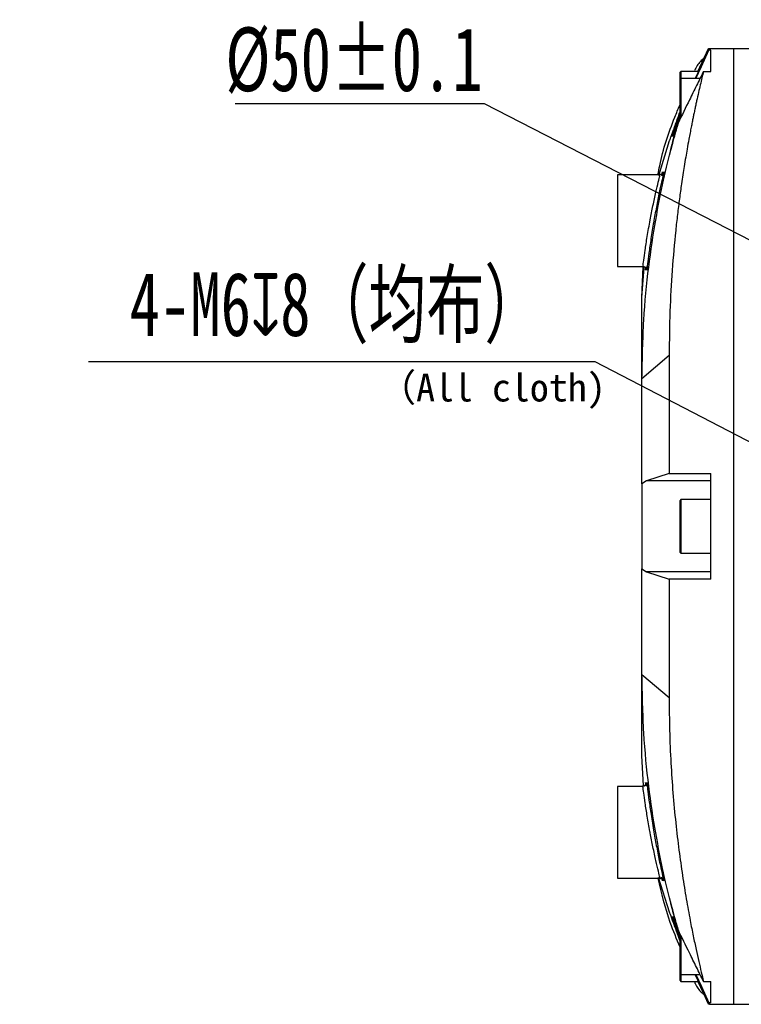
# Model space of a CAD drawing. Header units: millimetres. Extents: x 1654 to 2248, y 5204 to 5624.
# Tile 70 of 81: x 1996 to 2052, y 5303 to 5380. Entities that reach past the tile are written whole.
import ezdxf

# ---------------------------------------------------------------- set-up
doc = ezdxf.new("R2010")
doc.units = ezdxf.units.MM
doc.header["$PDSIZE"] = -1
for name, color, linetype in [('A运动空间02尺寸标注', 3, 'Continuous'), ('运动空间02尺寸标注', 3, 'Continuous'), ('运动空间05模型', 7, 'Continuous')]:
    doc.layers.add(name, color=color, linetype=linetype)
doc.styles.add('SLDTEXTSTYLE0', font='TXT', dxfattribs={"width": 0.7})
doc.dimstyles.new('SLDDIMSTYLE1', dxfattribs={"dimtxt": 5, "dimasz": 4.08, "dimexe": 1, "dimexo": 0.0625, "dimgap": 0.875, "dimtad": 1, "dimlfac": 10, "dimrnd": 1e-09, "dimzin": 12, "dimdsep": 46, "dimtxsty": 'SLDTEXTSTYLE0', "dimsah": 1, "dimcen": 0.09, "dimadec": 0, "dimazin": 3, "dimtfac": 1, "dimtdec": 3, "dimtofl": 0, "dimtmove": 0, "dimatfit": 3, "dimfxl": 1, "dimfrac": 2, "dimtolj": 1, "dimtzin": 12, "dimarcsym": 0})

# ---------------------------------------------------------------- blocks, each defined once
blk = doc.blocks.new('*D146')
at = {"layer": 'Defpoints', "color": 0}
for p in [(2083.55, 5347.57), (2110.237, 5333.865)]:
    blk.add_point(p, dxfattribs=at)
at = {"layer": '运动空间02尺寸标注', "color": 0, "lineweight": -2}
for p, q in [((2012.752, 5373.891), (2032.294, 5373.891)), ((2032.294, 5373.891), (2079.921, 5349.434)), ((2110.237, 5333.865), (2083.55, 5347.57)), ((2113.867, 5332.002), (2117.496, 5330.138))]:
    blk.add_line(p, q, dxfattribs=at)
at = {"layer": '运动空间02尺寸标注', "color": 0}
for points in [[(2079.61, 5348.829), (2080.232, 5350.039), (2083.55, 5347.57)], [(2114.177, 5332.606), (2113.556, 5331.397), (2110.237, 5333.865)]]:
    blk.add_solid(points, dxfattribs=at)
at = {"layer": '运动空间02尺寸标注', "color": 0, "insert": (2022.086, 5377.266), "char_height": 5, "attachment_point": 5, "style": 'SLDTEXTSTYLE0'}
blk.add_mtext('\\A1;%%c50%%p0.1', dxfattribs=at)
blk = doc.blocks.new('*D148')
at = {"layer": 'Defpoints', "color": 0}
for p in [(2084.956, 5330.803), (2087.618, 5329.419)]:
    blk.add_point(p, dxfattribs=at)
at = {"layer": '运动空间02尺寸标注', "color": 0, "lineweight": -2}
for p, q in [((2001.23, 5353.664), (2040.989, 5353.664)), ((2040.989, 5353.664), (2081.336, 5332.685)), ((2087.618, 5329.419), (2084.956, 5330.803)), ((2091.238, 5327.537), (2094.858, 5325.655))]:
    blk.add_line(p, q, dxfattribs=at)
at = {"layer": '运动空间02尺寸标注', "color": 0}
for points in [[(2081.023, 5332.082), (2081.65, 5333.289), (2084.956, 5330.803)], [(2091.552, 5328.14), (2090.924, 5326.933), (2087.618, 5329.419)]]:
    blk.add_solid(points, dxfattribs=at)
at = {"layer": '运动空间02尺寸标注', "color": 0, "insert": (2020.672, 5357.836), "char_height": 5, "attachment_point": 5, "style": 'SLDTEXTSTYLE0'}
blk.add_mtext('\\A1;4-M6{\\famgdt|b0|i0|c0|p0;x}{8（均布）}', dxfattribs=at)

msp = doc.modelspace()

# ---------------------------------------------------------------- linework, layer by layer
at = {"layer": '运动空间05模型', "color": 8, "linetype": 'Continuous', "lineweight": 25}
for p, q in [((2048.909541, 5375.877543), (2049.982697, 5378.217598)), ((2047.753768, 5376.417599), (2047.753768, 5375.877543)), ((2047.753768, 5375.877543), (2047.753768, 5372.808526)), ((2044.983941, 5360.859233), (2044.979734, 5360.840556)), ((2045.071264, 5360.857105), (2045.066968, 5360.838142)), ((2047.753768, 5342.817598), (2047.753768, 5338.617598)), ((2046.295295, 5312.979426), (2046.302962, 5312.937202)), ((2046.388372, 5312.976802), (2046.395779, 5312.935367)), ((2047.753768, 5308.620032), (2047.753768, 5305.557653)), ((2047.753768, 5305.557653), (2047.753768, 5305.017597))]:
    msp.add_line(p, q, dxfattribs=at)
at = {"layer": '运动空间05模型', "color": 7, "linetype": 'Continuous', "lineweight": 25}
for p, q in [((2049.085436, 5376.417599), (2049.915218, 5378.217598)), ((2049.115995, 5376.417599), (2049.942773, 5378.217598)), ((2049.982697, 5378.217598), (2049.952684, 5378.099639)), ((2050.093768, 5378.099639), (2049.952684, 5378.099639)), ((2049.982697, 5378.217598), (2051.893767, 5378.217598)), ((2050.093768, 5376.416962), (2050.093768, 5378.099639)), ((2051.893767, 5303.217596), (2051.893767, 5378.217598)), ((2051.893767, 5378.217598), (2059.093768, 5378.217598)), ((2047.693767, 5375.817544), (2047.693767, 5376.357598)), ((2049.125119, 5376.417599), (2047.753768, 5376.417599)), ((2049.521733, 5376.416962), (2050.093768, 5376.416962)), ((2047.693767, 5372.699539), (2047.693767, 5375.817544)), ((2049.255358, 5375.877543), (2047.753768, 5375.877543)), ((2047.529174, 5372.370052), (2047.447402, 5372.087445)), ((2046.005339, 5368.260651), (2046.864835, 5370.99466)), ((2046.106123, 5368.317598), (2042.773769, 5368.317598)), ((2042.773769, 5368.317598), (2042.773769, 5364.717598)), ((2046.276788, 5368.37434), (2046.245692, 5368.239479)), ((2042.773769, 5364.717598), (2042.773769, 5361.117597)), ((2042.773769, 5361.117597), (2044.768801, 5361.117597)), ((2044.69377, 5358.681936), (2044.796843, 5361.088441)), ((2044.69377, 5358.681936), (2044.87443, 5361.039563)), ((2044.69377, 5352.334164), (2046.824812, 5354.151439)), ((2046.824812, 5354.151439), (2046.824812, 5344.868697)), ((2044.69377, 5344.056812), (2044.69377, 5352.334164)), ((2045.056414, 5344.282563), (2044.69377, 5344.056812)), ((2046.824812, 5344.868697), (2045.056414, 5344.282563)), ((2050.093768, 5344.282563), (2045.056414, 5344.282563)), ((2046.824812, 5344.868697), (2050.093768, 5344.868697)), ((2050.093768, 5336.566499), (2050.093768, 5344.868697)), ((2044.69377, 5344.056812), (2044.69377, 5337.378384)), ((2047.693767, 5338.677598), (2047.693767, 5342.757598)), ((2050.093768, 5342.817598), (2047.753768, 5342.817598)), ((2047.753768, 5338.617598), (2050.093768, 5338.617598)), ((2044.69377, 5329.101033), (2044.69377, 5337.378384)), ((2044.69377, 5337.378384), (2045.056414, 5337.152633)), ((2045.056414, 5337.152633), (2046.824812, 5336.566499)), ((2050.093768, 5337.152633), (2045.056414, 5337.152633)), ((2046.824812, 5336.566499), (2046.824812, 5327.283758)), ((2050.093768, 5336.566499), (2046.824812, 5336.566499)), ((2044.69377, 5329.101033), (2046.824812, 5327.283758)), ((2044.800808, 5320.348212), (2044.69377, 5322.753262)), ((2044.768492, 5320.317597), (2042.773769, 5320.317597)), ((2042.773769, 5320.317597), (2042.773769, 5316.717599)), ((2042.773769, 5316.717599), (2042.773769, 5313.117598)), ((2042.773769, 5313.117598), (2046.103986, 5313.117598)), ((2046.864835, 5310.440537), (2046.000712, 5313.173281)), ((2047.529174, 5309.065147), (2047.447402, 5309.347751)), ((2047.693767, 5305.617652), (2047.693767, 5308.748253)), ((2047.693767, 5305.077598), (2047.693767, 5305.617652)), ((2047.753768, 5305.557653), (2049.255358, 5305.557653)), ((2047.753768, 5305.017597), (2049.125119, 5305.017597)), ((2049.085436, 5305.017597), (2049.915218, 5303.217596)), ((2049.115995, 5305.017597), (2049.942773, 5303.217596)), ((2049.521733, 5305.018234), (2050.093768, 5305.018234)), ((2050.093768, 5303.33556), (2050.093768, 5305.018234)), ((2049.952688, 5303.33556), (2049.982697, 5303.217596)), ((2050.093768, 5303.33556), (2049.952688, 5303.33556)), ((2049.982697, 5303.217596), (2051.893767, 5303.217596)), ((2051.893767, 5303.217596), (2059.093768, 5303.217596))]:
    msp.add_line(p, q, dxfattribs=at)
at = {"layer": '运动空间05模型', "color": 7, "linetype": 'Continuous', "lineweight": 25, "flags": 128}
for points in [[(2049.952058, 5378.217598), (2049.078941, 5376.317081), (2048.877006, 5375.877543)], [(2048.928799, 5375.877543), (2049.357877, 5376.808788), (2049.952769, 5378.099639)], [(2049.915584, 5378.217598), (2049.409608, 5377.119672), (2049.086048, 5376.417599)], [(2049.952058, 5303.217596), (2049.078941, 5305.118115), (2048.877006, 5305.557653)], [(2048.928746, 5305.557653), (2049.357846, 5304.626359), (2049.952755, 5303.335461)], [(2049.915584, 5303.217596), (2049.409608, 5304.315525), (2049.086048, 5305.017597)]]:
    msp.add_lwpolyline(points, dxfattribs=at)
at = {"layer": '运动空间05模型', "color": 8, "linetype": 'Continuous', "lineweight": 25, "flags": 128}
msp.add_lwpolyline([(2048.909541, 5305.557653), (2048.966636, 5305.433152), (2049.982697, 5303.217596)], dxfattribs=at)
at = {"layer": '运动空间05模型', "color": 7, "linetype": 'Continuous', "lineweight": 25}
for centre, start, end in [((2047.753769, 5376.357598), 90, 180), ((2047.753769, 5375.817544), 90, 180), ((2047.753769, 5342.757598), 90, 180), ((2047.753769, 5338.677598), 180, 270), ((2047.753769, 5305.617653), 180, 270), ((2047.753769, 5305.077598), 180, 270)]:
    msp.add_arc(centre, 0.06, start, end, dxfattribs=at)
for points, knots in [([(2049.551193, 5377.42794), (2049.460097, 5377.357777), (2049.141618, 5377.112479), (2048.949372, 5376.753657), (2048.812114, 5376.497471)], [0, 0, 0, 0, 0.286033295, 1, 1, 1, 1]), ([(2049.521733, 5376.416962), (2049.440542, 5376.083945), (2049.278434, 5375.419036), (2049.060874, 5374.463871), (2048.912715, 5373.783046), (2048.84088, 5373.446945), (2048.770735, 5373.112404), (2048.70124, 5372.775067), (2048.63081, 5372.426782), (2048.553054, 5372.033672), (2048.467279, 5371.589215), (2048.360219, 5371.019266), (2048.245135, 5370.381504), (2048.122253, 5369.669292), (2048.011892, 5368.999752), (2047.902159, 5368.302275), (2047.776441, 5367.461596), (2047.632632, 5366.429575), (2047.478742, 5365.20826), (2047.272443, 5363.375846), (2047.051287, 5360.880784), (2046.862808, 5357.608419), (2046.837561, 5355.311337), (2046.824812, 5354.151439)], [0, 0, 0, 0, 0.090792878, 0.181279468, 0.201534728, 0.222641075, 0.24409877, 0.262004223, 0.281814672, 0.303530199, 0.327150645, 0.353249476, 0.392242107, 0.422525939, 0.455602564, 0.485201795, 0.516297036, 0.565328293, 0.61501082, 0.663585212, 0.778042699, 0.887923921, 1, 1, 1, 1]), ([(2049.521733, 5376.416962), (2049.338411, 5376.045875), (2048.971768, 5375.303701), (2048.307048, 5373.954934), (2047.82695, 5372.976756), (2047.529174, 5372.37005)], [0, 0, 0, 0, 0.275235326, 0.550470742, 1, 1, 1, 1]), ([(2045.948387, 5368.317598), (2045.992632, 5368.55217), (2046.283349, 5370.093443), (2046.874793, 5371.92502), (2047.532711, 5373.461423), (2047.667316, 5373.775762)], [0, 0, 0, 0, 0.124946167, 0.820969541, 1, 1, 1, 1]), ([(2047.447402, 5372.087445), (2047.352473, 5371.750916), (2047.162514, 5371.077499), (2046.987108, 5370.412533), (2046.910233, 5370.119735), (2046.937991, 5370.234045), (2047.063109, 5370.721996), (2047.284096, 5371.537607), (2047.506164, 5372.327637), (2047.659069, 5372.826706), (2047.693767, 5372.939959)], [0, 0, 0, 0, 0.140348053, 0.280845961, 0.417844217, 0.551924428, 0.685380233, 0.820469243, 0.959259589, 1, 1, 1, 1]), ([(2047.055965, 5371.321451), (2047.071731, 5371.375681), (2047.103284, 5371.484208), (2047.299811, 5372.106951), (2047.508923, 5372.74293), (2047.662731, 5373.173905), (2047.693767, 5373.260872)], [0, 0, 0, 0, 0.304315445, 0.6090075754, 0.9211014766, 1, 1, 1, 1]), ([(2047.693767, 5373.248178), (2047.653001, 5373.132419), (2047.479232, 5372.638993), (2047.26281, 5371.968738), (2047.082617, 5371.400744), (2047.068651, 5371.359599), (2047.062344, 5371.34102)], [0, 0, 0, 0, 0.100409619, 0.428001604, 0.741715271, 1, 1, 1, 1]), ([(2047.693767, 5373.082024), (2047.600789, 5372.783911), (2047.401586, 5372.145208), (2047.228847, 5371.553887), (2047.147138, 5371.274881), (2047.163369, 5371.335195), (2047.165573, 5371.343385)], [0, 0, 0, 0, 0.2933211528, 0.6284347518, 0.9495428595, 1, 1, 1, 1]), ([(2047.194286, 5371.451337), (2047.234785, 5371.593412), (2047.316413, 5371.87977), (2047.501947, 5372.511273), (2047.652845, 5372.980043), (2047.693767, 5373.10717)], [0, 0, 0, 0, 0.417811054, 0.842115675, 1, 1, 1, 1]), ([(2047.21477, 5371.956104), (2047.323163, 5372.253907), (2047.469792, 5372.656758), (2047.647443, 5373.14486), (2047.693767, 5373.272139)], [0, 0, 0, 0, 0.739237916, 1, 1, 1, 1]), ([(2044.69377, 5352.334164), (2044.723548, 5353.877637), (2044.78293, 5356.955575), (2045.199594, 5361.12749), (2045.756084, 5364.834111), (2046.392474, 5367.98738), (2047.008777, 5370.516065), (2047.367904, 5371.80977), (2047.518601, 5372.333318), (2047.529174, 5372.37005)], [0, 0, 0, 0, 0.166401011, 0.331830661, 0.497288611, 0.661243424, 0.825423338, 0.987752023, 1, 1, 1, 1]), ([(2046.864835, 5370.99466), (2046.885054, 5371.050214), (2046.921165, 5371.149431), (2047.093749, 5371.623596), (2047.169699, 5371.832264)], [0, 0, 0, 0, 0.559923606, 1, 1, 1, 1]), ([(2046.988114, 5371.320664), (2047.004346, 5371.368563), (2047.029916, 5371.444018), (2047.132307, 5371.728406), (2047.169699, 5371.832264)], [0, 0, 0, 0, 0.634802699, 1, 1, 1, 1]), ([(2047.21477, 5371.956104), (2047.144457, 5371.759743), (2047.012658, 5371.391668), (2047.000201, 5371.355375), (2046.99439, 5371.338443)], [0, 0, 0, 0, 0.5334812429, 1, 1, 1, 1]), ([(2046.370164, 5368.376184), (2046.340503, 5368.245543), (2046.277427, 5367.967732), (2046.084663, 5367.088999), (2045.855565, 5365.96829), (2045.704446, 5365.127602), (2045.631453, 5364.721534)], [0, 0, 0, 0, 0.2296147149, 0.4882819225, 0.7528308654, 1, 1, 1, 1]), ([(2046.16029, 5368.35537), (2046.144897, 5368.346319), (2046.099188, 5368.319439), (2046.045286, 5368.318464), (2046.009537, 5368.317817)], [0, 0, 0, 0, 0.336763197, 1, 1, 1, 1]), ([(2046.253877, 5368.35605), (2046.23667, 5368.34613), (2046.190347, 5368.319424), (2046.136178, 5368.318959), (2046.102131, 5368.318667)], [0, 0, 0, 0, 0.371472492, 1, 1, 1, 1]), ([(2046.24031, 5368.260534), (2046.275367, 5368.399243), (2046.320345, 5368.577203), (2046.307872, 5368.519411), (2046.305121, 5368.506665)], [0, 0, 0, 0, 0.77944171, 1, 1, 1, 1]), ([(2046.33391, 5368.257405), (2046.368448, 5368.398362), (2046.412775, 5368.579269), (2046.400512, 5368.521071), (2046.397804, 5368.508218)], [0, 0, 0, 0, 0.779166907, 1, 1, 1, 1]), ([(2045.631453, 5364.721534), (2045.625181, 5364.685371), (2045.542307, 5364.207508), (2045.393649, 5363.287069), (2045.227814, 5362.113443), (2045.123273, 5361.290103), (2045.073793, 5360.867037), (2045.07135, 5360.857443), (2045.071264, 5360.857105)], [0, 0, 0, 0, 0.020154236, 0.266323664, 0.510350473, 0.751711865, 0.99125844, 1, 1, 1, 1]), ([(2044.675057, 5361.115324), (2044.705554, 5361.11362), (2044.768957, 5361.110079), (2044.842221, 5361.07381), (2044.875486, 5361.039324), (2044.885995, 5361.028429)], [0, 0, 0, 0, 0.387992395, 0.806652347, 1, 1, 1, 1]), ([(2044.765323, 5361.113509), (2044.789244, 5361.113341), (2044.8475, 5361.112932), (2044.921851, 5361.078805), (2044.960705, 5361.040957), (2044.975098, 5361.026936)], [0, 0, 0, 0, 0.304877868, 0.742494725, 1, 1, 1, 1]), ([(2044.979734, 5360.840556), (2044.977471, 5360.824485), (2044.971514, 5360.78217), (2044.990082, 5360.974094), (2045.001598, 5361.093126)], [0, 0, 0, 0, 0.379792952, 1, 1, 1, 1]), ([(2045.008295, 5361.068168), (2044.997233, 5360.970295), (2044.984967, 5360.86177), (2044.984032, 5360.85946), (2044.983941, 5360.859233)], [0, 0, 0, 0, 0.901854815, 1, 1, 1, 1]), ([(2045.066968, 5360.838142), (2045.064671, 5360.822579), (2045.058336, 5360.779654), (2045.079666, 5360.982533), (2045.093263, 5361.111853)], [0, 0, 0, 0, 0.362574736, 1, 1, 1, 1]), ([(2044.69377, 5352.334164), (2044.69377, 5352.394021), (2044.69377, 5352.513758), (2044.69377, 5353.455481), (2044.69377, 5354.683977), (2044.69377, 5356.081581), (2044.69377, 5357.390863), (2044.69377, 5358.441432), (2044.69377, 5358.601779), (2044.69377, 5358.681936)], [0, 0, 0, 0, 0.139931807, 0.279916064, 0.419957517, 0.560025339, 0.706743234, 0.853401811, 1, 1, 1, 1]), ([(2047.529174, 5309.065149), (2047.520162, 5309.096446), (2047.370236, 5309.617136), (2047.01353, 5310.900825), (2046.396305, 5313.43101), (2045.761049, 5316.573117), (2045.202877, 5320.281912), (2044.783807, 5324.456289), (2044.723824, 5327.550661), (2044.69377, 5329.101033)], [0, 0, 0, 0, 0.010454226, 0.17393104, 0.337170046, 0.50204371, 0.666372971, 0.832842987, 1, 1, 1, 1]), ([(2044.69377, 5322.753262), (2044.69377, 5322.826296), (2044.69377, 5322.972392), (2044.69377, 5323.939824), (2044.69377, 5325.181817), (2044.69377, 5326.580333), (2044.69377, 5327.877214), (2044.69377, 5328.901846), (2044.69377, 5329.034646), (2044.69377, 5329.101033)], [0, 0, 0, 0, 0.139933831, 0.279921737, 0.419965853, 0.56003385, 0.706749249, 0.853403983, 1, 1, 1, 1]), ([(2046.824812, 5327.283758), (2046.831894, 5326.422787), (2046.846339, 5324.666657), (2046.954614, 5322.175286), (2047.119616, 5319.743996), (2047.333651, 5317.459764), (2047.589583, 5315.294942), (2047.870491, 5313.301773), (2048.169797, 5311.457461), (2048.45631, 5309.885205), (2048.714824, 5308.5826), (2048.941351, 5307.51192), (2049.1518, 5306.569261), (2049.349625, 5305.722008), (2049.464008, 5305.254282), (2049.521733, 5305.018234)], [0, 0, 0, 0, 0.082969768, 0.169234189, 0.250943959, 0.338305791, 0.422072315, 0.505783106, 0.589916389, 0.674473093, 0.742122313, 0.805991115, 0.870075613, 0.934431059, 1, 1, 1, 1]), ([(2044.886737, 5320.409038), (2044.880892, 5320.401584), (2044.853683, 5320.366885), (2044.778545, 5320.328414), (2044.708651, 5320.321222), (2044.67322, 5320.317577)], [0, 0, 0, 0, 0.118872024, 0.553343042, 1, 1, 1, 1]), ([(2044.975152, 5320.410989), (2044.968568, 5320.402547), (2044.94059, 5320.366667), (2044.864844, 5320.328096), (2044.795558, 5320.32136), (2044.760906, 5320.317991)], [0, 0, 0, 0, 0.1333079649, 0.5665429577, 1, 1, 1, 1]), ([(2044.999806, 5320.360108), (2044.98838, 5320.47897), (2044.970999, 5320.659791), (2044.977315, 5320.613248), (2044.979479, 5320.5973)], [0, 0, 0, 0, 0.657352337, 1, 1, 1, 1]), ([(2045.091734, 5320.337164), (2045.077932, 5320.469132), (2045.057623, 5320.663326), (2045.064477, 5320.615246), (2045.066673, 5320.599839)], [0, 0, 0, 0, 0.679571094, 1, 1, 1, 1]), ([(2045.078931, 5320.516961), (2045.093644, 5320.395085), (2045.124591, 5320.138733), (2045.234668, 5319.271118), (2045.399918, 5318.097872), (2045.551866, 5317.189466), (2045.631453, 5316.713663)], [0, 0, 0, 0, 0.225889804, 0.475131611, 0.725085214, 1, 1, 1, 1]), ([(2045.631453, 5316.713663), (2045.702801, 5316.3162), (2045.853464, 5315.476895), (2046.090582, 5314.318959), (2046.279785, 5313.453736), (2046.384673, 5312.999247), (2046.388133, 5312.978251), (2046.388372, 5312.976802)], [0, 0, 0, 0, 0.227311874, 0.480004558, 0.732764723, 0.981555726, 1, 1, 1, 1]), ([(2047.693405, 5307.699165), (2047.41775, 5308.337837), (2046.664382, 5310.083332), (2046.243158, 5311.940172), (2045.976058, 5313.117598)], [0, 0, 0, 0, 0.365897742, 1, 1, 1, 1]), ([(2046.010382, 5313.113763), (2046.035573, 5313.114946), (2046.086084, 5313.117318), (2046.132112, 5313.096524), (2046.155185, 5313.0861)], [0, 0, 0, 0, 0.498721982, 1, 1, 1, 1]), ([(2046.102113, 5313.114114), (2046.12861, 5313.115088), (2046.179904, 5313.116976), (2046.226395, 5313.095505), (2046.24887, 5313.085126)], [0, 0, 0, 0, 0.516567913, 1, 1, 1, 1]), ([(2046.302962, 5312.937202), (2046.306043, 5312.922523), (2046.31674, 5312.871567), (2046.26813, 5313.064497), (2046.233524, 5313.201849)], [0, 0, 0, 0, 0.288074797, 1, 1, 1, 1]), ([(2046.26179, 5313.125736), (2046.276531, 5313.06241), (2046.294846, 5312.98373), (2046.295222, 5312.980129), (2046.295295, 5312.979426)], [0, 0, 0, 0, 0.8048733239, 1, 1, 1, 1]), ([(2046.395779, 5312.935367), (2046.398811, 5312.920602), (2046.409259, 5312.86972), (2046.362127, 5313.062631), (2046.328671, 5313.199566)], [0, 0, 0, 0, 0.290163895, 1, 1, 1, 1]), ([(2047.447402, 5309.347751), (2047.352004, 5309.686097), (2047.161106, 5310.363149), (2046.992687, 5311.001057), (2046.916359, 5311.29299), (2046.930652, 5311.235172), (2046.933124, 5311.225172)], [0, 0, 0, 0, 0.314332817, 0.629001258, 0.935831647, 1, 1, 1, 1]), ([(2046.954305, 5311.138526), (2046.98897, 5311.002913), (2047.058724, 5310.730029), (2047.285352, 5309.892768), (2047.506087, 5309.107854), (2047.659055, 5308.608546), (2047.693767, 5308.49524)], [0, 0, 0, 0, 0.297842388, 0.59932971, 0.909077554, 1, 1, 1, 1]), ([(2047.169699, 5309.602932), (2047.075178, 5309.862625), (2046.906412, 5310.326305), (2046.877538, 5310.405637), (2046.864835, 5310.440537)], [0, 0, 0, 0, 0.560070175, 1, 1, 1, 1]), ([(2046.988114, 5310.114532), (2047.004346, 5310.066633), (2047.029916, 5309.991178), (2047.132307, 5309.70679), (2047.169699, 5309.602932)], [0, 0, 0, 0, 0.634802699, 1, 1, 1, 1]), ([(2047.21477, 5309.479092), (2047.144457, 5309.675453), (2047.012658, 5310.043528), (2047.000201, 5310.079822), (2046.99439, 5310.096754)], [0, 0, 0, 0, 0.5334812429, 1, 1, 1, 1]), ([(2047.055965, 5310.113745), (2047.071731, 5310.059514), (2047.103283, 5309.950986), (2047.299811, 5309.328246), (2047.508923, 5308.692267), (2047.662731, 5308.261292), (2047.693767, 5308.174325)], [0, 0, 0, 0, 0.304315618, 0.609007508, 0.921101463, 1, 1, 1, 1]), ([(2047.693767, 5308.187019), (2047.653001, 5308.302777), (2047.479232, 5308.796204), (2047.26281, 5309.466458), (2047.082617, 5310.034452), (2047.068651, 5310.075597), (2047.062344, 5310.094176)], [0, 0, 0, 0, 0.100409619, 0.428001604, 0.741715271, 1, 1, 1, 1]), ([(2047.693767, 5308.353172), (2047.601272, 5308.649609), (2047.403103, 5309.284719), (2047.22188, 5309.905502), (2047.141329, 5310.178737), (2047.17555, 5310.047187), (2047.321586, 5309.53795), (2047.501536, 5308.925311), (2047.652757, 5308.455449), (2047.693767, 5308.328027)], [0, 0, 0, 0, 0.1461016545, 0.3130198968, 0.4729620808, 0.6288276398, 0.7839075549, 0.9413977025, 1, 1, 1, 1]), ([(2047.693767, 5308.163057), (2047.619905, 5308.365995), (2047.442845, 5308.852468), (2047.298752, 5309.248355), (2047.21477, 5309.479092)], [0, 0, 0, 0, 0.4171625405, 1, 1, 1, 1]), ([(2049.521733, 5305.018234), (2049.338411, 5305.389321), (2048.971768, 5306.131495), (2048.307047, 5307.480262), (2047.82695, 5308.458441), (2047.529174, 5309.065149)], [0, 0, 0, 0, 0.2752352, 0.550470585, 1, 1, 1, 1]), ([(2048.812114, 5304.937726), (2048.948774, 5304.682662), (2049.140967, 5304.323949), (2049.459183, 5304.078354), (2049.55113, 5304.00739)], [0, 0, 0, 0, 0.711054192, 1, 1, 1, 1])]:
    msp.add_open_spline(points, degree=3, knots=knots, dxfattribs=at)
at = {"layer": '运动空间05模型', "color": 8, "linetype": 'Continuous', "lineweight": 25}
for points, knots in [([(2045.3359, 5364.768712), (2045.409072, 5365.144657), (2045.560484, 5365.922587), (2045.793037, 5366.971337), (2045.984033, 5367.777294), (2046.103295, 5368.257536), (2046.105309, 5368.274444), (2046.106181, 5368.281766)], [0, 0, 0, 0, 0.203085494, 0.42023797, 0.632081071, 0.840668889, 1, 1, 1, 1]), ([(2046.305121, 5368.506665), (2046.31018, 5368.524055), (2046.315901, 5368.543718), (2046.280842, 5368.391899), (2046.276788, 5368.37434)], [0, 0, 0, 0, 0.884348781, 1, 1, 1, 1]), ([(2046.397804, 5368.508218), (2046.402748, 5368.525818), (2046.40835, 5368.545763), (2046.374182, 5368.394025), (2046.370164, 5368.376184)], [0, 0, 0, 0, 0.882427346, 1, 1, 1, 1]), ([(2044.768787, 5361.166898), (2044.768837, 5361.160784), (2044.768973, 5361.144105), (2044.823163, 5361.568838), (2044.931417, 5362.355527), (2045.100259, 5363.468473), (2045.25508, 5364.322758), (2045.3359, 5364.768712)], [0, 0, 0, 0, 0.122403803, 0.333904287, 0.547396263, 0.763732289, 1, 1, 1, 1]), ([(2045.3359, 5316.666485), (2045.328917, 5316.703656), (2045.246272, 5317.143563), (2045.099527, 5317.982929), (2044.935806, 5319.047337), (2044.827192, 5319.83645), (2044.770374, 5320.280202), (2044.769004, 5320.273557), (2044.76847, 5320.270967)], [0, 0, 0, 0, 0.019837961, 0.234777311, 0.44505277, 0.655582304, 0.865716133, 1, 1, 1, 1]), ([(2044.979479, 5320.5973), (2044.977427, 5320.624223), (2044.975079, 5320.655013), (2044.989327, 5320.531432), (2044.991115, 5320.515915)], [0, 0, 0, 0, 0.874435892, 1, 1, 1, 1]), ([(2045.066673, 5320.599839), (2045.064408, 5320.626514), (2045.061811, 5320.657094), (2045.076993, 5320.532828), (2045.078931, 5320.516961)], [0, 0, 0, 0, 0.8723201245, 1, 1, 1, 1]), ([(2046.104018, 5313.161788), (2046.105038, 5313.161391), (2046.107624, 5313.160386), (2045.991677, 5313.626199), (2045.795717, 5314.451481), (2045.55912, 5315.518941), (2045.407662, 5316.297568), (2045.3359, 5316.666485)], [0, 0, 0, 0, 0.141215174, 0.358164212, 0.579151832, 0.800600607, 1, 1, 1, 1])]:
    msp.add_open_spline(points, degree=3, knots=knots, dxfattribs=at)

# ---------------------------------------------------------------- texts
at = {"layer": 'A运动空间02尺寸标注', "insert": (2023.97764, 5352.709475), "char_height": 2, "width": 21.16380154, "attachment_point": 1}
msp.add_mtext('{\\f宋体|b0|i0|c134|p0;\\H1.09375x;（All cloth)}', dxfattribs=at)

# ---------------------------------------------------------------- dimensions: what is measured, and where the dimension line sits
at = {"layer": '运动空间02尺寸标注'}
for p1, p2, text, override, picture, middle in [((2110.237192, 5333.865367), (2083.550346, 5347.569829), '%%c50%%p0.1', {"dimgap": 0.875, "dimtad": 1, "dimtih": 0, "dimtoh": 1, "dimdec": 2, "dimlfac": 10, "dimpost": '<>', "dimsah": 1, "dimcen": 0, "dimse1": 0, "dimse2": 0, "dimsd1": 0, "dimsd2": 0, "dimtix": 0, "dimtofl": 1, "dimatfit": 3, "dimfrac": 0}, '*D146', (2032.294043, 5373.891412)), ((2087.618011, 5329.419003), (2084.956323, 5330.802989), '4-M6{\\famgdt|b0|i0|c0|p0;x}{8（均布）}', {"dimgap": 0.875, "dimtad": 1, "dimtih": 0, "dimtoh": 1, "dimdec": 2, "dimlfac": 10, "dimpost": '<>', "dimcen": 0, "dimse1": 0, "dimse2": 0, "dimsd1": 0, "dimsd2": 0, "dimtix": 0, "dimtofl": 1, "dimatfit": 3, "dimfrac": 0}, '*D148', (2040.989027, 5353.664469))]:
    dim = msp.add_diameter_dim_2p(p1=p1, p2=p2, text=text, dimstyle='SLDDIMSTYLE1', override=override, dxfattribs=at)
    dim.commit()
    dim.dimension.update_dxf_attribs({"geometry": picture, "text_midpoint": middle, "dimtype": 163})

doc.saveas('drawing.dxf')
